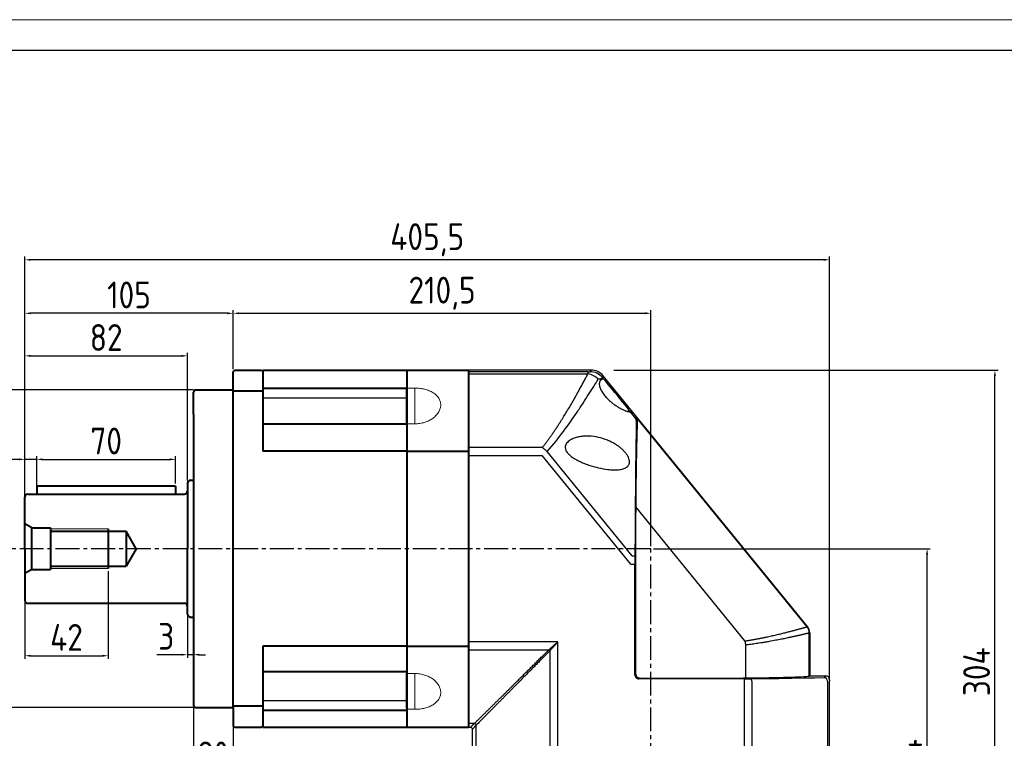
# Model space of a CAD drawing. Header units: millimetres. Extents: x 7 to 1309, y 5 to 926.
# Tile 4 of 5: x 472 to 968, y 564 to 926. Entities that reach past the tile are written whole.
import ezdxf

# ---------------------------------------------------------------- set-up
doc = ezdxf.new("R2010")
doc.units = ezdxf.units.MM
doc.linetypes.add('点画线', pattern=[18, 12, -2, 2, -2])
doc.layers.add('6文字层', color=3, linetype='Continuous')
doc.layers.add('7中心线层', color=7, linetype='点画线')
for name, color, linetype, lineweight in [('图框_外框线', 7, 'Continuous', 18), ('标注线', 3, 'Continuous', 15), ('粗实线', 7, 'Continuous', 40), ('细实线', 211, 'Continuous', 18)]:
    doc.layers.add(name, color=color, linetype=linetype, lineweight=lineweight)
doc.styles.add('工程字', font='gbenor.shx', dxfattribs={"bigfont": 'gbcbig.shx'})
doc.dimstyles.new('ISO-25-5', dxfattribs={"dimtxt": 13.5, "dimasz": 3, "dimexe": 1.6, "dimexo": 1.3, "dimgap": 2.5, "dimtad": 1, "dimdec": 3, "dimtxsty": '工程字', "dimcen": 2.5, "dimadec": 0, "dimazin": 0, "dimtfac": 1, "dimtdec": 3, "dimtmove": 0, "dimatfit": 3, "dimfxl": 1, "dimarcsym": 0})

# ---------------------------------------------------------------- blocks, each defined once
blk = doc.blocks.new('*D15')
at = {"layer": '6文字层', "color": 0, "lineweight": -2}
for p, q in [((474.52, 686.5), (474.52, 705.8)), ((480.52, 688), (480.52, 705.8)), ((471.52, 704.2), (459.01, 704.2)), ((480.52, 704.2), (474.52, 704.2)), ((483.52, 704.2), (486.52, 704.2))]:
    blk.add_line(p, q, dxfattribs=at)
at = {"layer": '6文字层', "color": 0}
for points in [[(471.52, 703.7), (471.52, 704.7), (474.52, 704.2)], [(483.52, 704.7), (483.52, 703.7), (480.52, 704.2)]]:
    blk.add_solid(points, dxfattribs=at)
at = {"layer": 'Defpoints', "color": 0}
for p in [(474.52, 704.2), (474.52, 685.2), (480.52, 686.7)]:
    blk.add_point(p, dxfattribs=at)
at = {"layer": '6文字层', "color": 0, "insert": (463.76, 713.45), "char_height": 13.5, "attachment_point": 5, "style": '工程字'}
blk.add_mtext('6', dxfattribs=at)
blk = doc.blocks.new('*D16')
at = {"layer": '6文字层', "color": 0, "lineweight": -2}
for p, q in [((480.52, 692), (480.52, 705.8)), ((550.52, 692), (550.52, 705.8)), ((483.52, 704.2), (547.52, 704.2))]:
    blk.add_line(p, q, dxfattribs=at)
at = {"layer": '6文字层', "color": 0}
for points in [[(483.52, 704.7), (483.52, 703.7), (480.52, 704.2)], [(547.52, 703.7), (547.52, 704.7), (550.52, 704.2)]]:
    blk.add_solid(points, dxfattribs=at)
at = {"layer": 'Defpoints', "color": 0}
for p in [(550.52, 704.2), (480.52, 690.7), (550.52, 690.7)]:
    blk.add_point(p, dxfattribs=at)
at = {"layer": '6文字层', "color": 0, "insert": (515.52, 713.45), "char_height": 13.5, "attachment_point": 5, "style": '工程字'}
blk.add_mtext('70', dxfattribs=at)
blk = doc.blocks.new('*D17')
at = {"layer": '6文字层', "color": 0, "lineweight": -2}
for p, q in [((559.42, 739.2), (444.25, 739.2)), ((445.85, 582.2), (445.85, 736.2)), ((559.42, 579.2), (444.25, 579.2))]:
    blk.add_line(p, q, dxfattribs=at)
at = {"layer": '6文字层', "color": 0}
for points in [[(446.35, 736.2), (445.35, 736.2), (445.85, 739.2)], [(445.35, 582.2), (446.35, 582.2), (445.85, 579.2)]]:
    blk.add_solid(points, dxfattribs=at)
at = {"layer": 'Defpoints', "color": 0}
for p in [(445.85, 739.2), (560.72, 739.2), (560.72, 579.2)]:
    blk.add_point(p, dxfattribs=at)
at = {"layer": '6文字层', "color": 0, "insert": (436.6, 659.2), "char_height": 13.5, "attachment_point": 5, "rotation": 90, "style": '工程字'}
blk.add_mtext('%%c160{}{h7{\\H0.7x;}{}}', dxfattribs=at)
blk = doc.blocks.new('*D18')
at = {"layer": '6文字层', "color": 0, "lineweight": -2}
for p, q in [((474.52, 682.52), (474.52, 779.4)), ((579.52, 749.7), (579.52, 779.4)), ((576.52, 777.8), (477.52, 777.8))]:
    blk.add_line(p, q, dxfattribs=at)
at = {"layer": '6文字层', "color": 0}
for points in [[(477.52, 778.3), (477.52, 777.3), (474.52, 777.8)], [(576.52, 777.3), (576.52, 778.3), (579.52, 777.8)]]:
    blk.add_solid(points, dxfattribs=at)
at = {"layer": 'Defpoints', "color": 0}
for p in [(474.52, 777.8), (579.52, 748.4), (474.52, 681.22)]:
    blk.add_point(p, dxfattribs=at)
at = {"layer": '6文字层', "color": 0, "insert": (527.02, 787.05), "char_height": 13.5, "attachment_point": 5, "style": '工程字'}
blk.add_mtext('105', dxfattribs=at)
blk = doc.blocks.new('*D19')
at = {"layer": '6文字层', "color": 0, "lineweight": -2}
for p, q in [((474.52, 682.52), (474.52, 757.95)), ((477.52, 756.35), (553.52, 756.35)), ((556.52, 693.5), (556.52, 757.95))]:
    blk.add_line(p, q, dxfattribs=at)
at = {"layer": '6文字层', "color": 0}
for points in [[(477.52, 756.85), (477.52, 755.85), (474.52, 756.35)], [(553.52, 755.85), (553.52, 756.85), (556.52, 756.35)]]:
    blk.add_solid(points, dxfattribs=at)
at = {"layer": 'Defpoints', "color": 0}
for p in [(556.52, 756.35), (556.52, 692.2), (474.52, 681.22)]:
    blk.add_point(p, dxfattribs=at)
at = {"layer": '6文字层', "color": 0, "insert": (515.52, 765.6), "char_height": 13.5, "attachment_point": 5, "style": '工程字'}
blk.add_mtext('82', dxfattribs=at)
blk = doc.blocks.new('*D20')
at = {"layer": '6文字层', "color": 0, "lineweight": -2}
for p, q in [((579.52, 749.7), (579.52, 779.4)), ((790.02, 660.5), (790.02, 779.4)), ((582.52, 777.8), (787.02, 777.8))]:
    blk.add_line(p, q, dxfattribs=at)
at = {"layer": '6文字层', "color": 0}
for points in [[(582.52, 778.3), (582.52, 777.3), (579.52, 777.8)], [(787.02, 777.3), (787.02, 778.3), (790.02, 777.8)]]:
    blk.add_solid(points, dxfattribs=at)
at = {"layer": 'Defpoints', "color": 0}
for p in [(790.02, 777.8), (579.52, 748.4), (790.02, 659.2)]:
    blk.add_point(p, dxfattribs=at)
at = {"layer": '6文字层', "color": 0, "insert": (684.77, 787.89), "char_height": 13.5, "attachment_point": 5, "style": '工程字'}
blk.add_mtext('210,5', dxfattribs=at)
blk = doc.blocks.new('*D21')
at = {"layer": '6文字层', "color": 0, "lineweight": -2}
for p, q in [((474.52, 686.5), (474.52, 806.36)), ((877.02, 804.76), (477.52, 804.76)), ((880.02, 593.68), (880.02, 806.36))]:
    blk.add_line(p, q, dxfattribs=at)
at = {"layer": '6文字层', "color": 0}
for points in [[(477.52, 805.26), (477.52, 804.26), (474.52, 804.76)], [(877.02, 804.26), (877.02, 805.26), (880.02, 804.76)]]:
    blk.add_solid(points, dxfattribs=at)
at = {"layer": 'Defpoints', "color": 0}
for p in [(474.52, 804.76), (474.52, 685.2), (880.02, 592.38)]:
    blk.add_point(p, dxfattribs=at)
at = {"layer": '6文字层', "color": 0, "insert": (677.27, 814.85), "char_height": 13.5, "attachment_point": 5, "style": '工程字'}
blk.add_mtext('405,5', dxfattribs=at)
blk = doc.blocks.new('*D22')
at = {"layer": '6文字层', "color": 0, "lineweight": -2}
for p, q in [((556.52, 625.62), (556.52, 604.2)), ((559.52, 623.4), (559.52, 604.2)), ((553.52, 605.8), (541.02, 605.8)), ((559.52, 605.8), (556.52, 605.8)), ((562.52, 605.8), (565.52, 605.8))]:
    blk.add_line(p, q, dxfattribs=at)
at = {"layer": '6文字层', "color": 0}
for points in [[(553.52, 605.3), (553.52, 606.3), (556.52, 605.8)], [(562.52, 606.3), (562.52, 605.3), (559.52, 605.8)]]:
    blk.add_solid(points, dxfattribs=at)
at = {"layer": 'Defpoints', "color": 0}
for p in [(556.52, 626.92), (559.52, 624.7), (556.52, 605.8)]:
    blk.add_point(p, dxfattribs=at)
at = {"layer": '6文字层', "color": 0, "insert": (545.77, 615.05), "char_height": 13.5, "attachment_point": 5, "style": '工程字'}
blk.add_mtext('3', dxfattribs=at)
blk = doc.blocks.new('*D23')
at = {"layer": '6文字层', "color": 0, "lineweight": -2}
for p, q in [((516.52, 647.9), (516.52, 603.66)), ((474.52, 633.47), (474.52, 603.66)), ((477.52, 605.26), (513.52, 605.26))]:
    blk.add_line(p, q, dxfattribs=at)
at = {"layer": '6文字层', "color": 0}
for points in [[(477.52, 605.76), (477.52, 604.76), (474.52, 605.26)], [(513.52, 604.76), (513.52, 605.76), (516.52, 605.26)]]:
    blk.add_solid(points, dxfattribs=at)
at = {"layer": 'Defpoints', "color": 0}
for p in [(516.52, 649.2), (474.52, 634.77), (516.52, 605.26)]:
    blk.add_point(p, dxfattribs=at)
at = {"layer": '6文字层', "color": 0, "insert": (495.52, 614.51), "char_height": 13.5, "attachment_point": 5, "style": '工程字'}
blk.add_mtext('42', dxfattribs=at)
blk = doc.blocks.new('*D24')
at = {"layer": '6文字层', "color": 0, "lineweight": -2}
for p, q in [((559.52, 579.1), (559.52, 544.44)), ((579.52, 573.3), (579.52, 544.44)), ((562.52, 546.04), (576.52, 546.04))]:
    blk.add_line(p, q, dxfattribs=at)
at = {"layer": '6文字层', "color": 0}
for points in [[(562.52, 546.54), (562.52, 545.54), (559.52, 546.04)], [(576.52, 545.54), (576.52, 546.54), (579.52, 546.04)]]:
    blk.add_solid(points, dxfattribs=at)
at = {"layer": 'Defpoints', "color": 0}
for p in [(559.52, 580.4), (579.52, 574.6), (579.52, 546.04)]:
    blk.add_point(p, dxfattribs=at)
at = {"layer": '6文字层', "color": 0, "insert": (569.52, 555.29), "char_height": 13.5, "attachment_point": 5, "style": '工程字'}
blk.add_mtext('20', dxfattribs=at)
blk = doc.blocks.new('*D30')
at = {"layer": '6文字层', "color": 0, "lineweight": -2}
for p, q in [((791.32, 659.2), (930.78, 659.2)), ((929.18, 448.2), (929.18, 656.2)), ((880.52, 445.2), (930.78, 445.2))]:
    blk.add_line(p, q, dxfattribs=at)
at = {"layer": '6文字层', "color": 0}
for points in [[(929.68, 656.2), (928.68, 656.2), (929.18, 659.2)], [(928.68, 448.2), (929.68, 448.2), (929.18, 445.2)]]:
    blk.add_solid(points, dxfattribs=at)
at = {"layer": 'Defpoints', "color": 0}
for p in [(790.02, 659.2), (929.18, 659.2), (879.22, 445.2)]:
    blk.add_point(p, dxfattribs=at)
at = {"layer": '6文字层', "color": 0, "insert": (919.93, 552.2), "char_height": 13.5, "attachment_point": 5, "rotation": 90, "style": '工程字'}
blk.add_mtext('214', dxfattribs=at)
blk = doc.blocks.new('*D31')
at = {"layer": '6文字层', "color": 0, "lineweight": -2}
for p, q in [((771.32, 749.2), (964.94, 749.2)), ((963.34, 448.2), (963.34, 746.2)), ((880.52, 445.2), (964.94, 445.2))]:
    blk.add_line(p, q, dxfattribs=at)
at = {"layer": '6文字层', "color": 0}
for points in [[(963.84, 746.2), (962.84, 746.2), (963.34, 749.2)], [(962.84, 448.2), (963.84, 448.2), (963.34, 445.2)]]:
    blk.add_solid(points, dxfattribs=at)
at = {"layer": 'Defpoints', "color": 0}
for p in [(770.02, 749.2), (963.34, 749.2), (879.22, 445.2)]:
    blk.add_point(p, dxfattribs=at)
at = {"layer": '6文字层', "color": 0, "insert": (954.09, 597.2), "char_height": 13.5, "attachment_point": 5, "rotation": 90, "style": '工程字'}
blk.add_mtext('304', dxfattribs=at)
blk = doc.blocks.new('180L111')
at = {"color": 7, "linetype": 'Continuous', "lineweight": 30}
for p, q in [((20.7, 141.44), (-41.05, 141.44)), ((-41.05, 140.6), (-41.05, 141.44)), ((-41.05, 139.47), (-41.05, 140.6)), ((-41.05, 102.39), (-41.05, 139.47)), ((129.82, 12.18), (26.9, 138.5)), ((-41.05, 98.41), (-41.05, 102.39)), ((-41.05, 4.47), (-41.05, 98.41)), ((130.95, 9.02), (130.95, -12.56)), ((-41.05, 0.5), (-41.05, 4.47)), ((-41.05, -36.58), (-41.05, 0.5)), ((130.95, -12.56), (138.95, -12.56)), ((140.95, -14.56), (140.95, -15.38)), ((140.95, -63.56), (140.95, -15.38)), ((-41.05, -37.71), (-41.05, -36.58)), ((-41.05, -38.56), (-41.05, -37.71)), ((-41.05, -38.56), (-40.05, -38.56)), ((-39.05, -63.56), (-39.05, -39.56)), ((-38.21, -63.56), (-39.05, -63.56)), ((-37.08, -63.56), (-38.21, -63.56)), ((0, -63.56), (-37.08, -63.56)), ((3.98, -63.56), (0, -63.56)), ((3.98, -63.56), (97.92, -63.56)), ((101.89, -63.56), (97.92, -63.56)), ((139.89, -63.56), (101.89, -63.56)), ((140.95, -63.56), (139.89, -63.56))]:
    blk.add_line(p, q, dxfattribs=at)
at = {"color": 7, "linetype": 'Continuous', "lineweight": 25}
for p, q in [((19.16, 140.6), (-41.05, 140.6)), ((-41.05, 139.47), (19.16, 139.47)), ((19.16, 140.6), (19.16, 139.47)), ((20.31, 140.62), (20.7, 141.44)), ((25.59, 136.92), (26.51, 137.68)), ((25.59, 136.92), (25.86, 136.59)), ((26.9, 138.5), (26.51, 137.68)), ((27.02, 137.04), (26.51, 137.68)), ((43.13, 117.28), (40.76, 120.19)), ((43.13, 117.28), (43.74, 117.5)), ((44.13, 116.21), (43.58, 116.02)), ((129.62, 12.11), (43.74, 117.5)), ((-3.82, 102.39), (-41.05, 102.39)), ((41.49, 47.87), (-1.34, 100.44)), ((-41.05, 98.41), (-3.82, 98.41)), ((40.86, 43.57), (-3.82, 98.41)), ((98.31, 4.99), (43.27, 72.54)), ((43.25, -11.71), (43.25, 67.39)), ((40.86, 43.57), (42.86, 43.57)), ((42.86, -12.09), (42.86, 43.57)), ((130.68, 8.95), (130.74, 8.95)), ((130.74, 8.95), (130.95, 9.02)), ((130.74, -12.76), (130.74, 8.95)), ((3.98, 4.47), (-41.05, 4.47)), ((-41.05, 0.5), (-0.5, 0.5)), ((0, 0), (0, -63.56)), ((3.98, -63.56), (3.98, 4.47)), ((98.74, -13.69), (98.74, 2.93)), ((42.86, -12.09), (43.25, -11.71)), ((45.25, -13.71), (44.86, -14.09)), ((97.92, -14.09), (44.86, -14.09)), ((45.25, -13.71), (95.77, -13.71)), ((97.92, -14.09), (97.92, -16.09)), ((130.74, -12.76), (130.95, -12.56)), ((138.95, -12.56), (138.95, -13.38)), ((97.92, -16.09), (97.92, -63.56)), ((101.89, -63.56), (101.89, -16.08)), ((139.89, -15.43), (139.89, -63.56)), ((-37.94, -36.58), (-41.05, -36.58)), ((-40.05, -38.56), (-39.21, -37.71)), ((-38.21, -38.71), (-39.05, -39.56)), ((-37.08, -63.56), (-37.08, -37.44))]:
    blk.add_line(p, q, dxfattribs=at)
at = {"color": 7, "linetype": 'Continuous', "lineweight": 25, "flags": 128}
for points in [[(129.82, 12.18), (129.71, 12.14), (129.62, 12.11)], [(100.9, -14.06), (108.4, -13.99), (115.46, -13.89), (122.01, -13.79), (128.01, -13.69), (133.4, -13.57), (138.15, -13.44)]]:
    blk.add_lwpolyline(points, dxfattribs=at)
at = {"color": 7, "linetype": 'Continuous', "lineweight": 25}
for centre, radius, start, end in [((20.31, 132.62), 8, 39.1823, 89.9913), ((41.58, 116.01), 2, 0.0064, 39.1673), ((125.74, 8.95), 5, 0.0064, 39.1673)]:
    blk.add_arc(centre, radius, start, end, dxfattribs=at)
at = {"color": 7, "linetype": 'Continuous', "lineweight": 30}
for centre, major_axis, ratio, start_param, end_param in [((20.7, 133.44), (-3.43, -7.23), 0.999813, 2.698122, 3.585064), ((125.95, 9.02), (-4.71, -1.68), 0.999828, 2.799792, 3.483393), ((138.95, -14.56), (0, 2), 0.999848, 4.712389, 6.283185), ((-40.05, -39.56), (0.707, 0.707), 0.999695, 5.497939, 7.068431)]:
    blk.add_ellipse(centre, major_axis=major_axis, ratio=ratio, start_param=start_param, end_param=end_param, dxfattribs=at)
at = {"color": 7, "linetype": 'Continuous', "lineweight": 25}
for centre, major_axis, ratio, start_param, end_param in [((33.86, 128.62), (-6.93, 8.5), 0.01353, 3.260793, 6.14193), ((44.4, -17.54), (-0.02, 135.6), 0.011024, 0.16526, 0.84419), ((43.33, 67.28), (0, 7.92), 0.011024, 0.84419, 1.557264), ((45.25, -11.71), (-1.41, -1.41), 0.999695, 5.497939, 7.068431), ((95.77, -13.62), (5, 0), 0.017455, 4.712389, 5.346139), ((50.95, -12.56), (80.7, 0), 0.017455, 5.346139, 6.128453), ((125.74, -12.76), (5, 0), 0.017455, 6.128453, 6.265732)]:
    blk.add_ellipse(centre, major_axis=major_axis, ratio=ratio, start_param=start_param, end_param=end_param, dxfattribs=at)
blk.add_ellipse((43.05, 3.22), major_axis=(0, 8.5), ratio=0.017455, dxfattribs=at)
for points, knots in [([(-3.82, 102.39), (-3.66, 102.6), (-3.32, 103.02), (-2.82, 103.66), (-2.32, 104.3), (-1.82, 104.95), (-1.33, 105.61), (-0.83, 106.28), (-0.34, 106.95), (0.15, 107.64), (0.64, 108.33), (1.13, 109.02), (1.62, 109.72), (2.1, 110.43), (2.59, 111.15), (3.07, 111.87), (3.94, 113.17), (5.16, 115.07), (6.71, 117.53), (8.23, 120.01), (10.16, 123.25), (12.43, 127.18), (14.29, 130.5), (15.47, 132.63), (16.04, 133.67), (16.59, 134.69), (17.13, 135.69), (17.66, 136.67), (18.17, 137.62), (18.67, 138.56), (19, 139.17), (19.16, 139.47)], [0, 0, 0, 0, 0.015295, 0.030759, 0.046392, 0.062196, 0.078173, 0.094322, 0.110647, 0.127148, 0.143825, 0.160681, 0.177715, 0.19493, 0.212326, 0.229904, 0.247665, 0.307937, 0.369433, 0.432181, 0.496207, 0.620867, 0.747775, 0.779188, 0.810629, 0.842101, 0.873607, 0.905147, 0.936724, 0.968341, 1, 1, 1, 1]), ([(24.37, 136.85), (23.69, 137.52), (22.86, 138.12), (21.06, 139.02), (20.09, 139.33), (19.16, 139.47)], [0, 0, 0, 0, 0.5, 0.5, 1, 1, 1, 1]), ([(-1.34, 100.44), (1.69, 103.81), (7.05, 110.58), (12.73, 118.69), (16.8, 124.83), (20.52, 130.62), (22.93, 134.49), (24.37, 136.85)], [0, 0, 0, 0, 0.25, 0.5, 0.625, 0.75, 1, 1, 1, 1]), ([(25.86, 136.59), (25.82, 136.56), (25.75, 136.5), (25.64, 136.4), (25.54, 136.3), (25.45, 136.19), (25.37, 136.07), (25.29, 135.95), (25.22, 135.82), (25.16, 135.69), (25.1, 135.55), (25.06, 135.41), (25.01, 135.27), (24.98, 135.12), (24.92, 134.77), (24.9, 134.19), (25.03, 133.31), (25.4, 132.1), (26.21, 130.47), (27.5, 128.67), (28.86, 127.17), (30.14, 125.95), (31.3, 124.97), (32.57, 124), (33.94, 123.07), (35.25, 122.28), (36.32, 121.72), (37.07, 121.36), (37.71, 121.08), (38.3, 120.84), (38.67, 120.71), (38.85, 120.65)], [0, 0, 0, 0, 0.010428, 0.020704, 0.030835, 0.040825, 0.050682, 0.06041, 0.070015, 0.079506, 0.088888, 0.098168, 0.107353, 0.116451, 0.12547, 0.166965, 0.208484, 0.250849, 0.330407, 0.421519, 0.501008, 0.559463, 0.625566, 0.679217, 0.750122, 0.82827, 0.874712, 0.909285, 0.941687, 0.971923, 1, 1, 1, 1]), ([(25.86, 136.59), (25.9, 136.62), (25.98, 136.68), (26.09, 136.75), (26.2, 136.83), (26.29, 136.89), (26.38, 136.94), (26.47, 136.99), (26.54, 137.03), (26.61, 137.06), (26.68, 137.08), (26.74, 137.1), (26.79, 137.11), (26.84, 137.12), (26.88, 137.11), (26.92, 137.1), (26.96, 137.09), (26.99, 137.07), (27.01, 137.05), (27.02, 137.04)], [0, 0, 0, 0, 0.067747, 0.134358, 0.199836, 0.264184, 0.327407, 0.389508, 0.450491, 0.510362, 0.569125, 0.626784, 0.683346, 0.738815, 0.793198, 0.846502, 0.898731, 0.949895, 1, 1, 1, 1]), ([(40.76, 120.19), (40.76, 120.18), (40.77, 120.17), (40.77, 120.15), (40.76, 120.13), (40.75, 120.12), (40.72, 120.12), (40.69, 120.12), (40.64, 120.12), (40.59, 120.13), (40.52, 120.14), (40.45, 120.15), (40.37, 120.17), (40.24, 120.2), (40.07, 120.25), (39.82, 120.33), (39.53, 120.42), (39.21, 120.53), (38.97, 120.61), (38.85, 120.65)], [0, 0, 0, 0, 0.040517, 0.080944, 0.121377, 0.161909, 0.202635, 0.243646, 0.285033, 0.326885, 0.369286, 0.412319, 0.456061, 0.500588, 0.590621, 0.685189, 0.784711, 0.889546, 1, 1, 1, 1]), ([(43.52, 114.67), (43.38, 106.83), (43.25, 96.99), (43.03, 74.21), (42.94, 61.28), (42.87, 47.37)], [0, 0, 0, 0, 0.5, 0.5, 1, 1, 1, 1]), ([(43.58, 116.02), (43.57, 116.01), (43.57, 115.98), (43.56, 115.87), (43.55, 115.78), (43.54, 115.45), (43.53, 115.11), (43.52, 114.67)], [0, 0, 0, 0, 0.25, 0.25, 0.5, 0.5, 1, 1, 1, 1]), ([(44.13, 116.21), (44.14, 116.25), (44.14, 116.32), (44.14, 116.43), (44.13, 116.55), (44.11, 116.67), (44.09, 116.79), (44.05, 116.91), (44.01, 117.02), (43.97, 117.11), (43.96, 117.16)], [0, 0, 0, 0, 0.147199, 0.280372, 0.399537, 0.567213, 0.698357, 0.80875, 0.909104, 1, 1, 1, 1]), ([(29.03, 106.09), (29.81, 105.76), (31.33, 105.06), (33.35, 103.88), (35.03, 102.69), (36.41, 101.55), (37.57, 100.4), (38.52, 99.27), (39.29, 98.11), (39.87, 96.92), (40.14, 95.89), (40.17, 95.11), (40.11, 94.55), (39.96, 94.03), (39.66, 93.42), (39.1, 92.77), (38.01, 92.03), (36.31, 91.45), (34.11, 91.17), (31.72, 91.15), (28.57, 91.41), (24.5, 92.11), (20.41, 93.27), (17.15, 94.46), (14.69, 95.54), (12.37, 96.78), (10.5, 98.08), (9.23, 99.27), (8.52, 100.18), (8.1, 100.96), (7.88, 101.6), (7.76, 102.25), (7.78, 103.09), (8.11, 104.08), (8.82, 105.02), (9.72, 105.8), (11, 106.6), (12.8, 107.35), (15.04, 107.89), (17.38, 108.16), (20.5, 108.19), (24.42, 107.69), (27.52, 106.71), (29.03, 106.09)], [0, 0, 0, 0, 0.032042, 0.062472, 0.084824, 0.105606, 0.125084, 0.14145, 0.156521, 0.172906, 0.188069, 0.195854, 0.203785, 0.211659, 0.2196, 0.234584, 0.251092, 0.280111, 0.313884, 0.343785, 0.376265, 0.437156, 0.499967, 0.532125, 0.562277, 0.595987, 0.624671, 0.641459, 0.65607, 0.664072, 0.671927, 0.679959, 0.687643, 0.702375, 0.719183, 0.733932, 0.750404, 0.780042, 0.813146, 0.843796, 0.875549, 0.93852, 1, 1, 1, 1]), ([(-3.82, 102.39), (-3.4, 102.11), (-2.97, 101.81), (-2.14, 101.15), (-1.73, 100.8), (-1.34, 100.44)], [0, 0, 0, 0, 0.5, 0.5, 1, 1, 1, 1]), ([(41.49, 47.87), (41.86, 47.84), (42.23, 47.77), (42.73, 47.59), (42.86, 47.47), (42.87, 47.37)], [0, 0, 0, 0, 0.5, 0.5, 1, 1, 1, 1]), ([(98.31, 4.99), (98.54, 5.03), (99, 5.09), (99.7, 5.2), (100.38, 5.31), (101.07, 5.42), (101.76, 5.53), (102.44, 5.65), (103.12, 5.77), (103.8, 5.9), (104.47, 6.02), (105.14, 6.15), (105.81, 6.28), (106.48, 6.41), (107.14, 6.54), (107.8, 6.68), (108.45, 6.81), (109.1, 6.95), (110.39, 7.23), (112.28, 7.64), (114.66, 8.19), (116.92, 8.74), (118.63, 9.16), (119.88, 9.48), (120.72, 9.7), (121.53, 9.9), (122.3, 10.11), (123.05, 10.3), (123.76, 10.49), (124.43, 10.67), (125.07, 10.84), (125.68, 11.01), (126.26, 11.16), (126.8, 11.31), (127.3, 11.45), (127.77, 11.58), (128.21, 11.7), (128.6, 11.81), (128.96, 11.91), (129.29, 12), (129.48, 12.06), (129.57, 12.08)], [0, 0, 0, 0, 0.013895, 0.02788, 0.041955, 0.056121, 0.070379, 0.084729, 0.099172, 0.113708, 0.128339, 0.143065, 0.157886, 0.172803, 0.187817, 0.202929, 0.218139, 0.233447, 0.248854, 0.310422, 0.372657, 0.43559, 0.49925, 0.526909, 0.554575, 0.58225, 0.609936, 0.637636, 0.665352, 0.693086, 0.72084, 0.748617, 0.77642, 0.804249, 0.832107, 0.859998, 0.887922, 0.915882, 0.94388, 0.971919, 1, 1, 1, 1]), ([(129.62, 12.11), (129.61, 12.11), (129.61, 12.11), (129.6, 12.11), (129.59, 12.1), (129.58, 12.09), (129.57, 12.08)], [0, 0, 0, 0, 0.203334, 0.542784, 0.770852, 1, 1, 1, 1]), ([(98.74, 2.93), (98.73, 3), (98.72, 3.14), (98.69, 3.35), (98.66, 3.56), (98.63, 3.77), (98.58, 4.03), (98.51, 4.32), (98.42, 4.66), (98.35, 4.88), (98.31, 4.99)], [0, 0, 0, 0, 0.100359, 0.19986, 0.299188, 0.399022, 0.500026, 0.663765, 0.829772, 1, 1, 1, 1]), ([(130.68, 8.95), (130.63, 8.94), (130.53, 8.92), (130.38, 8.88), (130.2, 8.84), (130.02, 8.79), (129.83, 8.75), (129.62, 8.7), (129.4, 8.64), (129.17, 8.59), (128.92, 8.53), (128.66, 8.47), (128.39, 8.4), (128.11, 8.34), (127.81, 8.27), (127.5, 8.19), (127.17, 8.12), (126.83, 8.04), (126.47, 7.95), (126.1, 7.87), (125.72, 7.78), (125.32, 7.69), (124.9, 7.6), (124.47, 7.5), (124.03, 7.4), (123.57, 7.3), (123.09, 7.19), (122.6, 7.09), (122.09, 6.98), (121.57, 6.86), (121.02, 6.74), (120.47, 6.63), (119.64, 6.45), (118.36, 6.18), (116.39, 5.77), (113.73, 5.25), (111.09, 4.76), (108.79, 4.36), (107.15, 4.09), (105.56, 3.84), (104.04, 3.61), (102.6, 3.41), (101.23, 3.23), (99.96, 3.06), (99.13, 2.97), (98.74, 2.93)], [0, 0, 0, 0, 0.014545, 0.029194, 0.043948, 0.058807, 0.073771, 0.088839, 0.104012, 0.119291, 0.134675, 0.150164, 0.165758, 0.181458, 0.197264, 0.213175, 0.229192, 0.245315, 0.261544, 0.277879, 0.29432, 0.310867, 0.327521, 0.344281, 0.361147, 0.37812, 0.3952, 0.412386, 0.429679, 0.447079, 0.464586, 0.482199, 0.49992, 0.540991, 0.596405, 0.666162, 0.750258, 0.789291, 0.82609, 0.860656, 0.892989, 0.923089, 0.950958, 0.976594, 1, 1, 1, 1]), ([(-37.94, -36.58), (-37.78, -36.43), (-37.48, -36.13), (-37.01, -35.67), (-36.54, -35.2), (-36.06, -34.72), (-35.57, -34.24), (-35.08, -33.75), (-34.58, -33.25), (-34.07, -32.75), (-33.55, -32.24), (-33.02, -31.72), (-32.49, -31.19), (-31.95, -30.65), (-31.4, -30.11), (-30.84, -29.56), (-30.28, -29), (-29.71, -28.43), (-29.13, -27.86), (-28.54, -27.28), (-27.95, -26.69), (-27.35, -26.09), (-26.74, -25.49), (-26.12, -24.88), (-25.5, -24.26), (-24.86, -23.63), (-24.22, -23), (-23.58, -22.36), (-22.92, -21.71), (-22.26, -21.05), (-21.38, -20.19), (-20.29, -19.11), (-18.97, -17.79), (-17.61, -16.45), (-16.22, -15.07), (-14.79, -13.66), (-13.34, -12.22), (-11.85, -10.74), (-10.32, -9.24), (-8.77, -7.69), (-7.18, -6.12), (-5.56, -4.51), (-3.9, -2.87), (-2.21, -1.2), (-1.07, -0.07), (-0.5, 0.5)], [0, 0, 0, 0, 0.015286, 0.030655, 0.046109, 0.061647, 0.07727, 0.092978, 0.108773, 0.124654, 0.140622, 0.156677, 0.17282, 0.189051, 0.205371, 0.221781, 0.23828, 0.254868, 0.271548, 0.288318, 0.305179, 0.322132, 0.339177, 0.356315, 0.373545, 0.390868, 0.408285, 0.425795, 0.4434, 0.4611, 0.478894, 0.512876, 0.547348, 0.582314, 0.617774, 0.653732, 0.690188, 0.727145, 0.764605, 0.802568, 0.841037, 0.880014, 0.919499, 0.959494, 1, 1, 1, 1]), ([(0, 0), (-0.28, -0.28), (-0.83, -0.83), (-1.64, -1.66), (-2.46, -2.48), (-3.26, -3.29), (-4.06, -4.1), (-4.85, -4.89), (-5.63, -5.68), (-6.4, -6.46), (-7.17, -7.24), (-7.93, -8), (-8.68, -8.76), (-9.42, -9.51), (-10.16, -10.25), (-10.88, -10.99), (-11.6, -11.71), (-12.32, -12.43), (-13.02, -13.15), (-13.72, -13.85), (-14.41, -14.55), (-15.09, -15.24), (-15.76, -15.92), (-16.43, -16.59), (-17.09, -17.26), (-17.74, -17.91), (-18.39, -18.56), (-19.02, -19.21), (-19.65, -19.84), (-20.27, -20.47), (-21.11, -21.32), (-22.16, -22.38), (-23.41, -23.64), (-24.63, -24.87), (-25.82, -26.08), (-26.99, -27.25), (-28.13, -28.4), (-29.23, -29.52), (-30.31, -30.61), (-31.36, -31.67), (-32.39, -32.7), (-33.38, -33.71), (-34.35, -34.68), (-35.29, -35.63), (-36.2, -36.55), (-36.78, -37.14), (-37.08, -37.44)], [0, 0, 0, 0, 0.019619, 0.039118, 0.058498, 0.077759, 0.096901, 0.115924, 0.134829, 0.153616, 0.172284, 0.190834, 0.209266, 0.227581, 0.245778, 0.263858, 0.28182, 0.299666, 0.317395, 0.335007, 0.352503, 0.369883, 0.387147, 0.404295, 0.421328, 0.438245, 0.455047, 0.471735, 0.488308, 0.504766, 0.521111, 0.555426, 0.589389, 0.623, 0.656263, 0.689181, 0.721756, 0.75399, 0.785888, 0.817452, 0.848684, 0.879589, 0.91017, 0.940429, 0.970372, 1, 1, 1, 1]), ([(-0.5, 0.5), (-0.4, 0.58), (-0.19, 0.75), (0.11, 1.01), (0.41, 1.28), (0.71, 1.55), (1.02, 1.82), (1.32, 2.1), (1.68, 2.45), (2.14, 2.87), (2.71, 3.38), (3.32, 3.92), (3.75, 4.29), (3.98, 4.47)], [0, 0, 0, 0, 0.068961, 0.137826, 0.206597, 0.275272, 0.343853, 0.412339, 0.48073, 0.597778, 0.723307, 0.857368, 1, 1, 1, 1]), ([(3.98, 4.47), (3.89, 4.37), (3.73, 4.18), (3.47, 3.88), (3.22, 3.59), (2.96, 3.3), (2.71, 3.02), (2.45, 2.73), (2.19, 2.45), (1.85, 2.08), (1.43, 1.63), (0.97, 1.12), (0.49, 0.58), (0.19, 0.22), (0, 0)], [0, 0, 0, 0, 0.063644, 0.127156, 0.19054, 0.253801, 0.316944, 0.379972, 0.442891, 0.505706, 0.630226, 0.754282, 0.849267, 1, 1, 1, 1]), ([(42.86, -12.09), (42.86, -12.14), (42.87, -12.24), (42.88, -12.38), (42.91, -12.52), (42.94, -12.66), (42.99, -12.79), (43.04, -12.92), (43.11, -13.05), (43.18, -13.18), (43.26, -13.29), (43.35, -13.4), (43.45, -13.51), (43.55, -13.61), (43.66, -13.7), (43.78, -13.78), (43.9, -13.85), (44.03, -13.91), (44.16, -13.97), (44.3, -14.01), (44.44, -14.05), (44.58, -14.07), (44.72, -14.09), (44.81, -14.09), (44.86, -14.09)], [0, 0, 0, 0, 0.045471, 0.090937, 0.136398, 0.181857, 0.227312, 0.272764, 0.318214, 0.363662, 0.409109, 0.454555, 0.5, 0.545445, 0.590891, 0.636338, 0.681786, 0.727236, 0.772688, 0.818143, 0.863602, 0.909063, 0.954529, 1, 1, 1, 1]), ([(101.89, -16.08), (101.89, -15.84), (101.87, -15.59), (101.77, -15.1), (101.69, -14.87), (101.5, -14.48), (101.38, -14.33), (101.14, -14.13), (101.02, -14.08), (100.9, -14.08)], [0, 0, 0, 0, 0.25, 0.25, 0.5, 0.5, 0.75, 0.75, 1, 1, 1, 1]), ([(139.89, -15.43), (139.89, -15.17), (139.84, -14.91), (139.66, -14.43), (139.53, -14.21), (139.21, -13.85), (139.02, -13.7), (138.6, -13.5), (138.38, -13.44), (138.15, -13.44)], [0, 0, 0, 0, 0.25, 0.25, 0.5, 0.5, 0.75, 0.75, 1, 1, 1, 1]), ([(-39.21, -37.71), (-39.2, -37.71), (-39.2, -37.7), (-39.18, -37.69), (-39.16, -37.67), (-39.13, -37.64), (-39.09, -37.61), (-39.05, -37.57), (-39, -37.52), (-38.94, -37.47), (-38.87, -37.41), (-38.79, -37.34), (-38.71, -37.27), (-38.62, -37.19), (-38.53, -37.11), (-38.42, -37.01), (-38.31, -36.92), (-38.19, -36.81), (-38.07, -36.7), (-37.98, -36.62), (-37.94, -36.58)], [0, 0, 0, 0, 0.051386, 0.103002, 0.154902, 0.207138, 0.25976, 0.31282, 0.366366, 0.420445, 0.475104, 0.530387, 0.586339, 0.642999, 0.700409, 0.758608, 0.817631, 0.877515, 0.938294, 1, 1, 1, 1]), ([(-37.08, -37.44), (-37.12, -37.49), (-37.2, -37.58), (-37.32, -37.71), (-37.43, -37.84), (-37.53, -37.95), (-37.63, -38.06), (-37.72, -38.16), (-37.8, -38.25), (-37.87, -38.33), (-37.94, -38.41), (-38, -38.47), (-38.05, -38.53), (-38.1, -38.58), (-38.13, -38.62), (-38.16, -38.66), (-38.18, -38.68), (-38.2, -38.7), (-38.2, -38.71), (-38.21, -38.71)], [0, 0, 0, 0, 0.065307, 0.129576, 0.192847, 0.255159, 0.316557, 0.377083, 0.436784, 0.495709, 0.553909, 0.611434, 0.66834, 0.724682, 0.780518, 0.835906, 0.890908, 0.945585, 1, 1, 1, 1]), ([(-37.08, -37.44), (-37.1, -37.35), (-37.14, -37.25), (-37.25, -37.07), (-37.32, -36.98), (-37.47, -36.82), (-37.57, -36.75), (-37.75, -36.64), (-37.85, -36.6), (-37.94, -36.58)], [0, 0, 0, 0, 0.25, 0.25, 0.5, 0.5, 0.75, 0.75, 1, 1, 1, 1])]:
    blk.add_open_spline(points, degree=3, knots=knots, dxfattribs=at)
for points in [[(19.16, 140.6), (19.55, 140.6), (19.93, 140.61), (20.31, 140.62)], [(25.59, 136.92), (25.19, 136.9), (24.78, 136.87), (24.37, 136.85)], [(43.74, 117.5), (43.83, 117.39), (43.9, 117.28), (43.96, 117.16)], [(42.87, 47.37), (42.87, 46.18), (42.86, 44.88), (42.86, 43.57)], [(0, 0), (-0.07, 0.09), (-0.23, 0.27), (-0.41, 0.43), (-0.5, 0.5)], [(97.92, -14.09), (98.98, -14.09), (99.98, -14.09), (100.9, -14.08)], [(138.15, -13.43), (138.68, -13.41), (138.95, -13.39), (138.95, -13.38)]]:
    blk.add_open_spline(points, degree=3, dxfattribs=at)

msp = doc.modelspace()

# ---------------------------------------------------------------- linework, layer by layer
at = {"color": 7, "linetype": 'Continuous', "lineweight": 15}
for p, q in [((671.0195, 740.1314), (667.5195, 740.1314)), ((671.0195, 722.1084), (667.5195, 722.1084)), ((671.0195, 596.2993), (667.5195, 596.2993)), ((671.0195, 578.2763), (667.5195, 578.2763))]:
    msp.add_line(p, q, dxfattribs=at)
at = {"color": 8, "linetype": 'Continuous', "lineweight": 15}
for p, q in [((671.0195, 740.1314), (671.0195, 722.1084)), ((671.0195, 596.2993), (671.0195, 578.2763))]:
    msp.add_line(p, q, dxfattribs=at)
at = {"color": 7, "linetype": 'Continuous', "lineweight": 15}
for points in [[(667.0195, 739.6345), (667.1856, 739.8017), (667.3522, 739.9674), (667.5195, 740.1314)], [(667.5195, 722.1084), (667.3522, 722.0469), (667.1856, 721.9884), (667.0195, 721.9328)], [(667.0195, 596.475), (667.1856, 596.4194), (667.3522, 596.3608), (667.5195, 596.2993)], [(667.5195, 578.2763), (667.3522, 578.4404), (667.1856, 578.606), (667.0195, 578.7732)]]:
    msp.add_open_spline(points, degree=3, dxfattribs=at)
for points in [[(671.0195, 722.1084), (671.4423, 722.1084), (671.8691, 722.1244), (672.7157, 722.1883), (673.1342, 722.236), (674.3752, 722.4246), (675.1837, 722.6107), (676.3672, 722.982), (676.7563, 723.1213), (677.5076, 723.4246), (677.8721, 723.5892), (678.5789, 723.9437), (678.9212, 724.1336), (679.5833, 724.5386), (679.9043, 724.7546), (680.8234, 725.4354), (681.3688, 725.9248), (682.088, 726.7083), (682.3112, 726.9778), (682.7232, 727.5334), (682.9118, 727.8196), (683.4126, 728.6831), (683.6654, 729.2714), (683.9226, 730.171), (683.988, 730.4756), (684.0746, 731.0813), (684.0961, 731.3817), (684.0964, 732.2755), (684.0121, 732.8616), (683.6683, 734.0146), (683.4138, 734.5634), (682.9158, 735.3446), (682.7302, 735.5981), (682.319, 736.0919), (682.093, 736.332), (681.3702, 737.0172), (680.8246, 737.433), (679.9118, 737.9995), (679.5898, 738.1795), (678.9239, 738.5151), (678.5802, 738.6706), (677.5181, 739.1027), (676.7688, 739.3448), (675.1858, 739.7388), (674.3732, 739.8851), (673.1328, 740.0322), (672.7153, 740.0692), (671.8719, 740.1188), (671.444, 740.1314), (671.0195, 740.1314)], [(671.0195, 578.2763), (671.4423, 578.2763), (671.8691, 578.2887), (672.7157, 578.3385), (673.1342, 578.3756), (674.3752, 578.5229), (675.1837, 578.6686), (676.3672, 578.9629), (676.7563, 579.0737), (677.5076, 579.3166), (677.8721, 579.4491), (678.5789, 579.7365), (678.9212, 579.8915), (679.5833, 580.2248), (679.9043, 580.4039), (680.8234, 580.9735), (681.3688, 581.3897), (682.088, 582.0707), (682.3112, 582.3073), (682.7232, 582.8005), (682.9118, 583.0574), (683.4126, 583.8415), (683.6654, 584.3876), (683.9226, 585.2439), (683.988, 585.5372), (684.0746, 586.1281), (684.0961, 586.4248), (684.0964, 587.3186), (684.0121, 587.9194), (683.6683, 589.1303), (683.4138, 589.7216), (682.9158, 590.5818), (682.7302, 590.8643), (682.319, 591.4202), (682.093, 591.6937), (681.3702, 592.4819), (680.8246, 592.9709), (679.9118, 593.6478), (679.5898, 593.865), (678.9239, 594.2727), (678.5802, 594.4634), (677.5181, 594.9961), (676.7688, 595.2994), (675.1858, 595.7966), (674.3732, 595.9836), (673.1328, 596.1719), (672.7153, 596.2194), (671.8719, 596.2831), (671.444, 596.2993), (671.0195, 596.2993)]]:
    msp.add_open_spline(points, degree=3, knots=[0, 0, 0, 0, 0.03125, 0.03125, 0.0625, 0.0625, 0.125, 0.125, 0.15625, 0.15625, 0.1875, 0.1875, 0.21875, 0.21875, 0.25, 0.25, 0.3125, 0.3125, 0.34375, 0.34375, 0.375, 0.375, 0.4375, 0.4375, 0.46875, 0.46875, 0.5, 0.5, 0.5625, 0.5625, 0.625, 0.625, 0.65625, 0.65625, 0.6875, 0.6875, 0.75, 0.75, 0.78125, 0.78125, 0.8125, 0.8125, 0.875, 0.875, 0.9375, 0.9375, 0.96875, 0.96875, 1, 1, 1, 1], dxfattribs=at)
at = {"layer": '7中心线层', "color": 0}
for p, q in [((790.0195, 659.2039), (460.8897, 659.2039)), ((790.0195, 441.2039), (790.0195, 659.2039)), ((790.0195, 441.2039), (790.0195, 659.2039))]:
    msp.add_line(p, q, dxfattribs=at)
at = {"layer": '图框_外框线', "color": 3}
msp.add_lwpolyline([(6.8917, 4.6519), (1309.4152, 4.6519), (1309.4152, 925.7221), (6.8917, 925.7221)], close=True, dxfattribs=at)
at = {"layer": '图框_外框线', "color": 3, "lineweight": 25}
msp.add_lwpolyline([(84.4228, 20.1581), (1293.909, 20.1581), (1293.909, 910.2159), (84.4228, 910.2159)], close=True, dxfattribs=at)
at = {"layer": '粗实线'}
for p, q in [((580.3195, 749.2039), (579.5195, 748.4039)), ((580.3195, 749.2039), (593.7195, 749.2039)), ((593.7195, 749.2039), (594.5195, 748.4039)), ((594.5195, 748.4039), (594.5195, 749.2039)), ((594.5195, 749.2039), (667.0195, 749.2039)), ((594.5195, 749.2039), (594.5195, 708.2574)), ((667.0195, 749.2039), (667.0195, 569.2039)), ((667.0195, 749.2039), (667.0195, 739.6345)), ((667.5195, 749.2039), (697.5195, 749.2039)), ((698.0195, 749.2039), (698.0195, 569.2039)), ((698.0195, 749.2039), (698.0195, 707.2039)), ((579.5195, 739.2039), (579.5195, 748.4039)), ((667.0195, 739.9512), (594.5195, 739.9512)), ((667.0195, 721.9328), (667.0195, 739.6345)), ((559.5195, 726.9539), (559.5195, 738.0039)), ((560.7195, 739.2039), (579.5195, 739.2039)), ((579.5195, 579.2039), (579.5195, 739.2039)), ((594.5195, 738.5764), (579.5195, 738.5764)), ((559.5195, 726.9539), (559.5195, 591.4539)), ((667.0195, 721.8941), (594.5195, 721.8941)), ((667.0195, 721.9328), (667.0195, 707.2039)), ((667.0195, 708.2574), (594.5195, 708.2574)), ((667.0195, 708.2574), (698.0195, 708.2574)), ((667.0195, 707.2039), (667.0195, 611.2039)), ((698.0195, 707.2039), (698.0195, 611.2039)), ((480.5195, 690.7039), (480.5195, 686.7039)), ((550.5195, 690.7039), (480.5195, 690.7039)), ((550.5195, 690.7039), (550.5195, 686.7039)), ((556.5195, 692.2039), (556.5195, 659.2039)), ((558.0195, 693.7039), (559.5195, 693.7039)), ((474.5195, 659.2039), (474.5195, 685.2039)), ((476.0195, 686.7039), (480.5195, 686.7039)), ((480.5195, 686.7039), (550.5195, 686.7039)), ((550.5195, 686.7039), (555.0195, 686.7039)), ((477.9836, 669.7039), (474.5195, 671.7039)), ((477.9836, 648.7039), (477.9836, 669.7039)), ((477.9836, 669.7039), (487.5195, 669.7039)), ((487.5195, 669.7039), (487.5195, 648.7039)), ((487.5195, 667.9539), (525.5195, 667.9539)), ((516.5195, 669.2039), (516.5195, 649.2039)), ((525.5195, 667.9539), (525.5195, 650.4539)), ((530.5713, 659.2039), (525.5195, 667.9539)), ((474.5195, 659.2039), (474.5195, 633.2039)), ((530.5713, 659.2039), (525.5195, 650.4539)), ((556.5195, 626.2039), (556.5195, 659.2039)), ((487.5195, 650.4539), (525.5195, 650.4539)), ((477.9836, 648.7039), (474.5195, 646.7039)), ((477.9836, 648.7039), (487.5195, 648.7039)), ((476.0195, 631.7039), (555.0195, 631.7039)), ((558.0195, 624.7039), (559.5195, 624.7039)), ((667.0195, 611.2039), (667.0195, 596.475)), ((698.0195, 611.2039), (698.0195, 569.2101)), ((594.5195, 610.1503), (594.5195, 569.2039)), ((667.0195, 610.1503), (594.5195, 610.1503)), ((667.0195, 610.1503), (698.0195, 610.1503)), ((667.0195, 597.1011), (594.5195, 597.1011)), ((667.0195, 578.7732), (667.0195, 596.486)), ((559.5195, 591.4539), (559.5195, 580.4039)), ((560.7195, 579.2039), (579.5195, 579.2039)), ((594.5195, 579.8313), (579.5195, 579.8313)), ((579.5195, 579.2039), (579.5195, 570.0039)), ((667.0195, 577.7342), (594.5195, 577.7342)), ((667.0195, 578.7732), (667.0195, 569.2101)), ((580.3195, 569.2039), (579.5195, 570.0039)), ((580.3195, 569.2039), (593.7195, 569.2039)), ((593.7195, 569.2039), (594.5195, 570.0039)), ((594.5195, 570.0039), (594.5195, 569.2039)), ((594.5195, 569.2039), (667.0195, 569.2039)), ((667.0195, 569.2101), (667.0195, 569.2039)), ((667.0195, 569.2039), (698.0195, 569.2039)), ((698.0195, 569.2101), (698.0195, 569.2039))]:
    msp.add_line(p, q, dxfattribs=at)
at = {"layer": '粗实线', "lineweight": -2}
for p, q in [((667.0195, 735.0722), (594.5195, 735.0722)), ((667.0195, 582.6132), (594.5195, 582.6132))]:
    msp.add_line(p, q, dxfattribs=at)
at = {"layer": '粗实线'}
for centre, radius, start, end in [((560.7195, 738.0039), 1.2, 90, 180), ((558.0195, 692.2039), 1.5, 90, 180), ((476.0195, 685.2039), 1.5, 90, 180), ((555.0195, 688.2039), 1.5, 270, 0), ((476.0195, 633.2039), 1.5, 180, 270), ((555.0195, 630.2039), 1.5, 0, 90), ((558.0195, 626.2039), 1.5, 180, 270), ((560.7195, 580.4039), 1.2, 180, 270)]:
    msp.add_arc(centre, radius, start, end, dxfattribs=at)
for points in [[(667.0195, 749.2039), (667.1851, 749.2039), (667.3517, 749.2039), (667.5195, 749.2039)], [(697.5195, 749.2039), (697.6872, 749.2039), (697.8539, 749.2039), (698.0195, 749.2039)]]:
    msp.add_open_spline(points, degree=3, dxfattribs=at)
at = {"layer": '细实线'}
for p, q in [((487.5195, 669.2039), (516.5195, 669.2039)), ((487.5195, 649.2039), (516.5195, 649.2039))]:
    msp.add_line(p, q, dxfattribs=at)

# ---------------------------------------------------------------- block references
at = {"layer": '标注线', "color": 0}
msp.add_blockref('180L111', (739.0724, 607.7597), dxfattribs=at)

# ---------------------------------------------------------------- dimensions: what is measured, and where the dimension line sits
at = {"layer": '6文字层', "color": 3}
for base, p1, p2, picture, middle in [((474.5195, 804.759), (880.0195, 592.3837), (474.5195, 685.2039), '*D21', (677.2695, 814.8528)), ((474.5195, 777.7978), (579.5195, 748.4039), (474.5195, 681.2206), '*D18', (527.0195, 787.0478)), ((790.0195, 777.7978), (579.5195, 748.4039), (790.0195, 659.2039), '*D20', (684.7695, 787.8916)), ((556.5195, 756.3458), (474.5195, 681.2206), (556.5195, 692.2039), '*D19', (515.5195, 765.5958)), ((474.5195, 704.202), (480.5195, 686.7039), (474.5195, 685.2039), '*D15', (463.7648, 713.452)), ((550.5195, 704.202), (480.5195, 690.7039), (550.5195, 690.7039), '*D16', (515.5195, 713.452)), ((516.5195, 605.2621), (474.5195, 634.7748), (516.5195, 649.2039), '*D23', (495.5195, 614.5121)), ((556.5195, 605.7974), (559.5195, 624.7039), (556.5195, 626.9235), '*D22', (545.7695, 615.0474)), ((579.5195, 546.04), (559.5195, 580.4039), (579.5195, 574.6039), '*D24', (569.5195, 555.29))]:
    dim = msp.add_linear_dim(base=base, p1=p1, p2=p2, dimstyle='ISO-25-5', dxfattribs=at)
    dim.commit()
    dim.dimension.update_dxf_attribs({"geometry": picture, "text_midpoint": middle})
for base, p2, picture, middle in [((963.3432, 749.2039), (770.0195, 749.2039), '*D31', (954.0932, 597.2039)), ((929.1835, 659.2039), (790.0195, 659.2039), '*D30', (919.9335, 552.2039))]:
    dim = msp.add_linear_dim(base=base, p1=(879.2195, 445.2039), p2=p2, angle=90, dimstyle='ISO-25-5', override={"dimtxsty": '工程字'}, dxfattribs=at)
    dim.commit()
    dim.dimension.update_dxf_attribs({"geometry": picture, "text_midpoint": middle})
dim = msp.add_linear_dim(base=(445.8522, 739.2039), p1=(560.7195, 579.2039), p2=(560.7195, 739.2039), angle=90, text='%%c<>{}{h7{\\H0.7x;}{}}', dimstyle='ISO-25-5', override={"dimtxsty": '工程字'}, dxfattribs=at)
dim.commit()
dim.dimension.update_dxf_attribs({"geometry": '*D17', "text_midpoint": (436.6022, 659.2039)})

doc.saveas('drawing.dxf')
